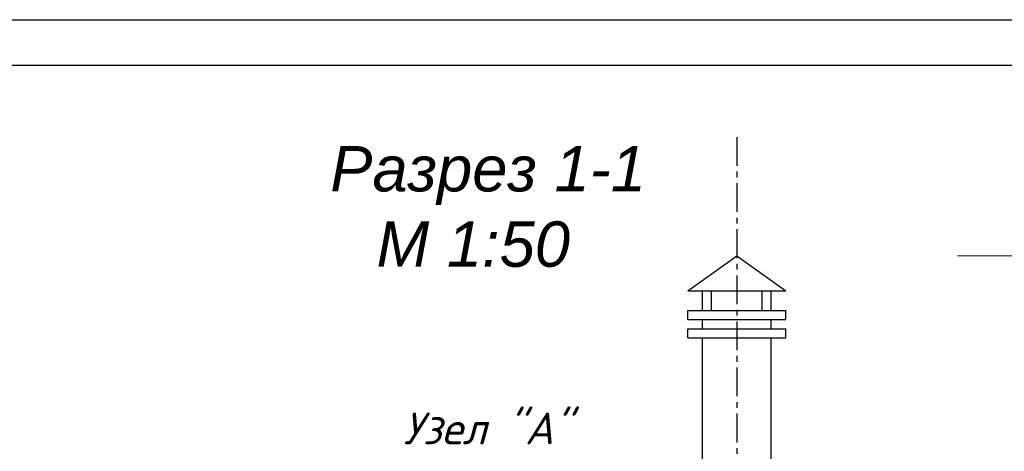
# Model space of a CAD drawing. Header units: millimetres. Extents: x 84778 to 227326, y -44398 to 146312.
# Tile 61 of 67: x 189538 to 200403, y 10245 to 15002. Entities that reach past the tile are written whole.
import ezdxf

# ---------------------------------------------------------------- set-up
doc = ezdxf.new("R2010")
doc.units = ezdxf.units.MM
doc.header["$LTSCALE"] = 10
doc.linetypes.add('CENTER', pattern=[50.8, 31.75, -6.35, 6.35, -6.35])
doc.layers.add('Осевая', color=7, linetype='CENTER')
doc.layers.add('Текст', color=7, linetype='Continuous')
for name, color, linetype, lineweight in [('Основная', 7, 'Continuous', 30), ('основной', 7, 'Continuous', 30), ('Тонкая', 7, 'Continuous', 25)]:
    doc.layers.add(name, color=color, linetype=linetype, lineweight=lineweight)
doc.styles.add('Isocpeur', font='isocpeui.ttf')
doc.styles.add('STIL 888', font='ARIALI.TTF')

msp = doc.modelspace()

# ---------------------------------------------------------------- linework, layer by layer
at = {"lineweight": 30}
for p, q in [((143226.4, 15002.5), (227326.4, 15002.5)), ((145226.4, 14502.5), (226826.4, 14502.5))]:
    msp.add_line(p, q, dxfattribs=at)
at = {"layer": 'Осевая'}
msp.add_line((197451.6, 13708.5), (197451.6, -15039.6), dxfattribs=at)
at = {"layer": 'Основная', "ltscale": 50}
for p, q in [((196911.6, 12013.2), (197991.6, 12013.2)), ((196911.6, 11796.2), (197991.6, 11796.2)), ((196911.6, 11696.2), (197991.6, 11696.2)), ((196911.6, 11596.2), (197991.6, 11596.2)), ((196911.6, 11496.2), (197991.6, 11496.2))]:
    msp.add_line(p, q, dxfattribs=at)
at = {"layer": 'основной', "linetype": 'Continuous', "ltscale": 1000}
for p, q in [((196911.6, 12013.2), (197451.6, 12398.4)), ((197451.6, 12398.4), (197991.6, 12013.2))]:
    msp.add_line(p, q, dxfattribs=at)
at = {"layer": 'основной', "ltscale": 50}
for p, q in [((197071.6, 11796.2), (197071.6, 12013.2)), ((197171.6, 11796.2), (197171.6, 12013.2)), ((197731.6, 11796.2), (197731.6, 12013.2)), ((197831.6, 11796.2), (197831.6, 12013.2)), ((196911.6, 11696.2), (196911.6, 11796.2)), ((197991.6, 11696.2), (197991.6, 11796.2)), ((197071.6, 11596.2), (197071.6, 11696.2)), ((197831.6, 11596.2), (197831.6, 11696.2)), ((196911.6, 11496.2), (196911.6, 11596.2)), ((197991.6, 11496.2), (197991.6, 11596.2))]:
    msp.add_line(p, q, dxfattribs=at)
at = {"layer": 'основной', "linetype": 'Continuous', "lineweight": 30, "ltscale": 1000}
for p, q in [((197071.6, 9245.4), (197071.6, 11496.2)), ((197831.6, 9140), (197831.6, 11496.2))]:
    msp.add_line(p, q, dxfattribs=at)
at = {"layer": 'Тонкая', "linetype": 'ByBlock', "lineweight": 0, "ltscale": 1000}
msp.add_line((199886.1, 12398.4), (201159.3, 12398.4), dxfattribs=at)

# ---------------------------------------------------------------- texts
at = {"style": 'Isocpeur'}
msp.add_text('Узел "А"  ', height=350, dxfattribs=at).set_placement((193772.5, 10322))
at = {"layer": 'Текст', "ltscale": 50, "style": 'STIL 888'}
for s, p in [('Разрез 1-1 ', (192964.8, 13109.6)), ('М 1:50', (193475.2, 12279.1))]:
    msp.add_text(s, height=500, dxfattribs=at).set_placement(p)

doc.saveas('drawing.dxf')
